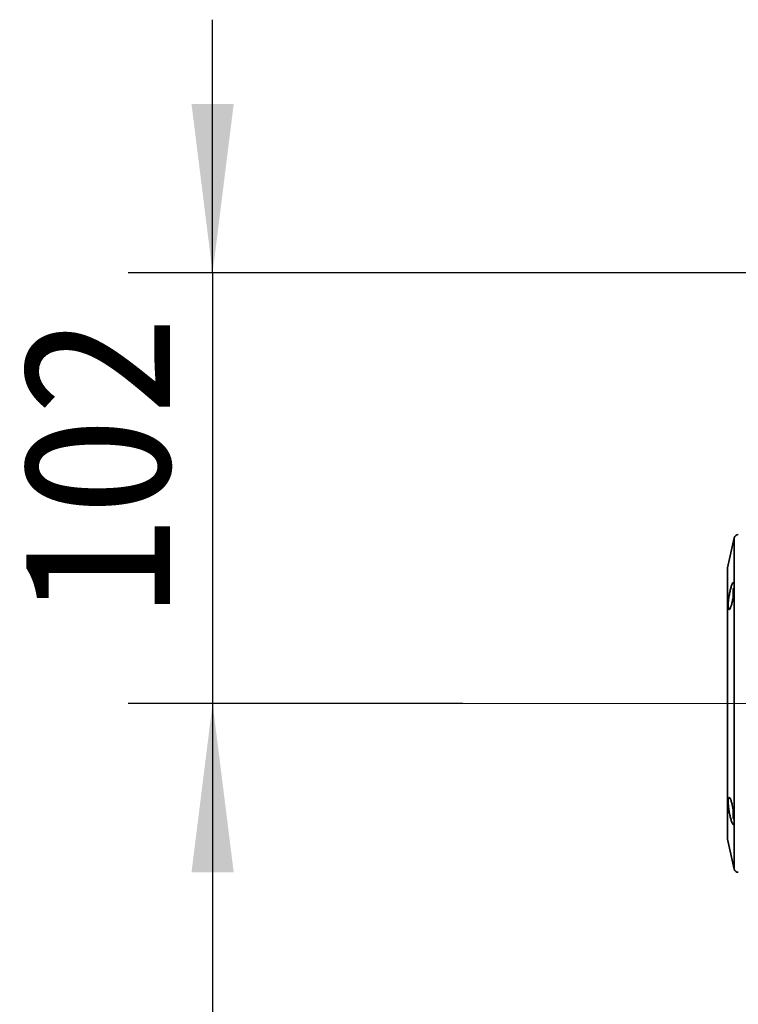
# Model space of a CAD drawing. Header units: millimetres. Extents: x -55 to 731, y 0 to 297.
# Tile 12 of 17: x 194 to 211, y 235 to 258. Entities that reach past the tile are written whole.
import ezdxf

# ---------------------------------------------------------------- set-up
doc = ezdxf.new("R2010")
doc.units = ezdxf.units.MM
doc.linetypes.add('CENTERX2', pattern=[20.32, 12.7, -2.54, 2.54, -2.54])
doc.layers.add('中心线层', color=6, linetype='CENTERX2', lineweight=25)
doc.layers.add('标注层', color=150, linetype='Continuous')
doc.styles.add('SLDTEXTSTYLE1', font='仿宋_GB2312')
doc.dimstyles.new('SLDDIMSTYLE0', dxfattribs={"dimtxt": 3.5, "dimasz": 4, "dimexe": 0, "dimexo": 0.0625, "dimgap": 0.875, "dimtad": 2, "dimlfac": 10, "dimrnd": 1e-09, "dimzin": 12, "dimdsep": 46, "dimtxsty": 'SLDTEXTSTYLE1', "dimsah": 1, "dimcen": 0.09, "dimadec": 0, "dimazin": 3, "dimtfac": 1, "dimtdec": 3, "dimtmove": 0, "dimatfit": 0, "dimfxl": 0, "dimfrac": 2, "dimtolj": 1, "dimtzin": 12, "dimarcsym": 0})
doc.dimstyles.new('SLDDIMSTYLE1', dxfattribs={"dimtxt": 3.5, "dimasz": 4, "dimexe": 0, "dimexo": 0.0625, "dimgap": 0.875, "dimtad": 2, "dimlfac": 10, "dimrnd": 1e-09, "dimzin": 12, "dimdsep": 46, "dimtxsty": 'SLDTEXTSTYLE1', "dimsah": 1, "dimcen": 0.09, "dimadec": 0, "dimazin": 3, "dimtfac": 1, "dimtdec": 3, "dimtofl": 0, "dimtmove": 0, "dimatfit": 3, "dimfxl": 0, "dimfrac": 2, "dimtolj": 1, "dimtzin": 12, "dimarcsym": 0})

# ---------------------------------------------------------------- blocks, each defined once
blk = doc.blocks.new('_D_4')
at = {"layer": '标注层'}
for p, q in [((204.546, 241.787), (196.616, 241.787)), ((198.616, 241.787), (198.616, 202.287)), ((213.761, 202.287), (196.616, 202.287))]:
    blk.add_line(p, q, dxfattribs=at)
for points in [[(198.616, 241.787), (198.116, 237.787), (199.116, 237.787)], [(198.616, 202.287), (199.116, 206.287), (198.116, 206.287)]]:
    blk.add_solid(points, dxfattribs=at)
at = {"layer": '标注层', "insert": (194.104, 218.982), "char_height": 3.5, "attachment_point": 1, "rotation": 90, "style": 'SLDTEXTSTYLE1'}
blk.add_mtext('395', dxfattribs=at)
blk = doc.blocks.new('_D_5')
at = {"layer": '标注层'}
for p, q in [((198.616, 251.987), (198.616, 257.987)), ((219.278, 251.987), (196.616, 251.987)), ((198.616, 251.987), (198.616, 241.787)), ((204.546, 241.787), (196.616, 241.787)), ((198.616, 241.787), (198.616, 235.787))]:
    blk.add_line(p, q, dxfattribs=at)
for points in [[(198.616, 251.987), (199.116, 255.987), (198.116, 255.987)], [(198.616, 241.787), (198.116, 237.787), (199.116, 237.787)]]:
    blk.add_solid(points, dxfattribs=at)
at = {"layer": '标注层', "insert": (194.104, 243.832), "char_height": 3.5, "attachment_point": 1, "rotation": 90, "style": 'SLDTEXTSTYLE1'}
blk.add_mtext('102', dxfattribs=at)

msp = doc.modelspace()

# ---------------------------------------------------------------- linework, layer by layer
at = {"color": 7, "linetype": 'Continuous', "lineweight": 35}
for p, q in [((210.9807, 245.709), (210.8219, 245.0035)), ((210.8195, 244.9816), (210.8195, 238.5926)), ((210.9532, 244.2908), (210.9532, 244.4977)), ((210.9532, 239.2415), (210.9532, 239.2867)), ((210.9532, 239.0765), (210.9532, 239.2415)), ((210.8219, 238.5707), (210.9807, 237.8651))]:
    msp.add_line(p, q, dxfattribs=at)
at = {"color": 8, "linetype": 'Continuous', "lineweight": 35}
for p, q in [((210.9807, 244.5603), (210.9807, 245.709)), ((210.8219, 245.0035), (210.8219, 244.0614)), ((210.9807, 237.8651), (210.9807, 244.5603)), ((210.8219, 244.0614), (210.8219, 238.5707))]:
    msp.add_line(p, q, dxfattribs=at)
at = {"color": 7, "linetype": 'Continuous', "lineweight": 35, "flags": 128}
msp.add_lwpolyline([(210.9532, 239.0765), (210.9641, 239.0613), (210.9743, 239.0487)], dxfattribs=at)
at = {"color": 7, "linetype": 'Continuous', "lineweight": 35}
for centre, radius, start, end in [((211.0782, 245.6871), 0.1, 90, 167.31962), ((210.9195, 244.9816), 0.1, 167.31962, 180), ((211.1994, 244.3327), 0.2963, 138.07873, 146.16368), ((210.9195, 238.5926), 0.1, 180, 192.68038), ((211.0782, 237.8871), 0.1, 192.68038, 270)]:
    msp.add_arc(centre, radius, start, end, dxfattribs=at)
for points, knots in [([(210.9593, 244.6526), (210.9643, 244.6501), (210.9741, 244.6451), (210.9807, 244.5936), (210.9803, 244.5159), (210.9725, 244.4181), (210.9583, 244.3113), (210.9386, 244.206), (210.9151, 244.1136), (210.8902, 244.0451), (210.8668, 244.0098), (210.8482, 244.0126), (210.8372, 244.0525), (210.8351, 244.1231), (210.8417, 244.2152), (210.8559, 244.3196), (210.8761, 244.4262), (210.9, 244.5245), (210.9248, 244.6016), (210.9453, 244.6445), (210.9554, 244.6503), (210.9593, 244.6526)], [0, 0, 0, 0, 0.0528428, 0.1057131, 0.1579672, 0.2099149, 0.2622153, 0.315405, 0.3697343, 0.4250424, 0.480718, 0.5358537, 0.5896713, 0.6420302, 0.693584, 0.7453868, 0.7983251, 0.8526969, 0.9081231, 0.9637685, 1, 1, 1, 1]), ([(210.8602, 239.5614), (210.8671, 239.5569), (210.8809, 239.548), (210.9059, 239.4891), (210.9305, 239.4038), (210.9524, 239.2982), (210.9691, 239.1866), (210.979, 239.0825), (210.9813, 238.9977), (210.9764, 238.9406), (210.9645, 238.9163), (210.9468, 238.9272), (210.9246, 238.9732), (210.8999, 239.0503), (210.8755, 239.1506), (210.8546, 239.2621), (210.8404, 239.3702), (210.8348, 239.4621), (210.8382, 239.5276), (210.8479, 239.5588), (210.8569, 239.5607), (210.8602, 239.5614)], [0, 0, 0, 0, 0.05492885, 0.10982791, 0.16538687, 0.2209547, 0.27573149, 0.32933186, 0.38187965, 0.43387072, 0.48596168, 0.53875847, 0.59264221, 0.64762098, 0.70325675, 0.7587165, 0.81311075, 0.86599999, 0.91775176, 0.969333, 1, 1, 1, 1])]:
    msp.add_open_spline(points, degree=3, knots=knots, dxfattribs=at)
at = {"layer": '中心线层', "linetype": 'CENTERX2', "lineweight": 18}
msp.add_line((204.5456, 241.7871), (222.868, 241.7871), dxfattribs=at)

# ---------------------------------------------------------------- dimensions: what is measured, and where the dimension line sits
at = {"layer": '标注层'}
for base, p1, p2, dimstyle, picture, middle in [((198.6162, 241.7871), (219.2782, 251.9871), (204.5456, 241.7871), 'SLDDIMSTYLE0', '_D_5', (198.6162, 246.8871)), ((198.6162, 202.2871), (204.5456, 241.7871), (213.7611, 202.2871), 'SLDDIMSTYLE1', '_D_4', (198.6162, 222.0371))]:
    dim = msp.add_linear_dim(base=base, p1=p1, p2=p2, angle=90, dimstyle=dimstyle, dxfattribs=at)
    dim.commit()
    dim.dimension.update_dxf_attribs({"geometry": picture, "text_midpoint": middle, "dimtype": 160})

doc.saveas('drawing.dxf')
